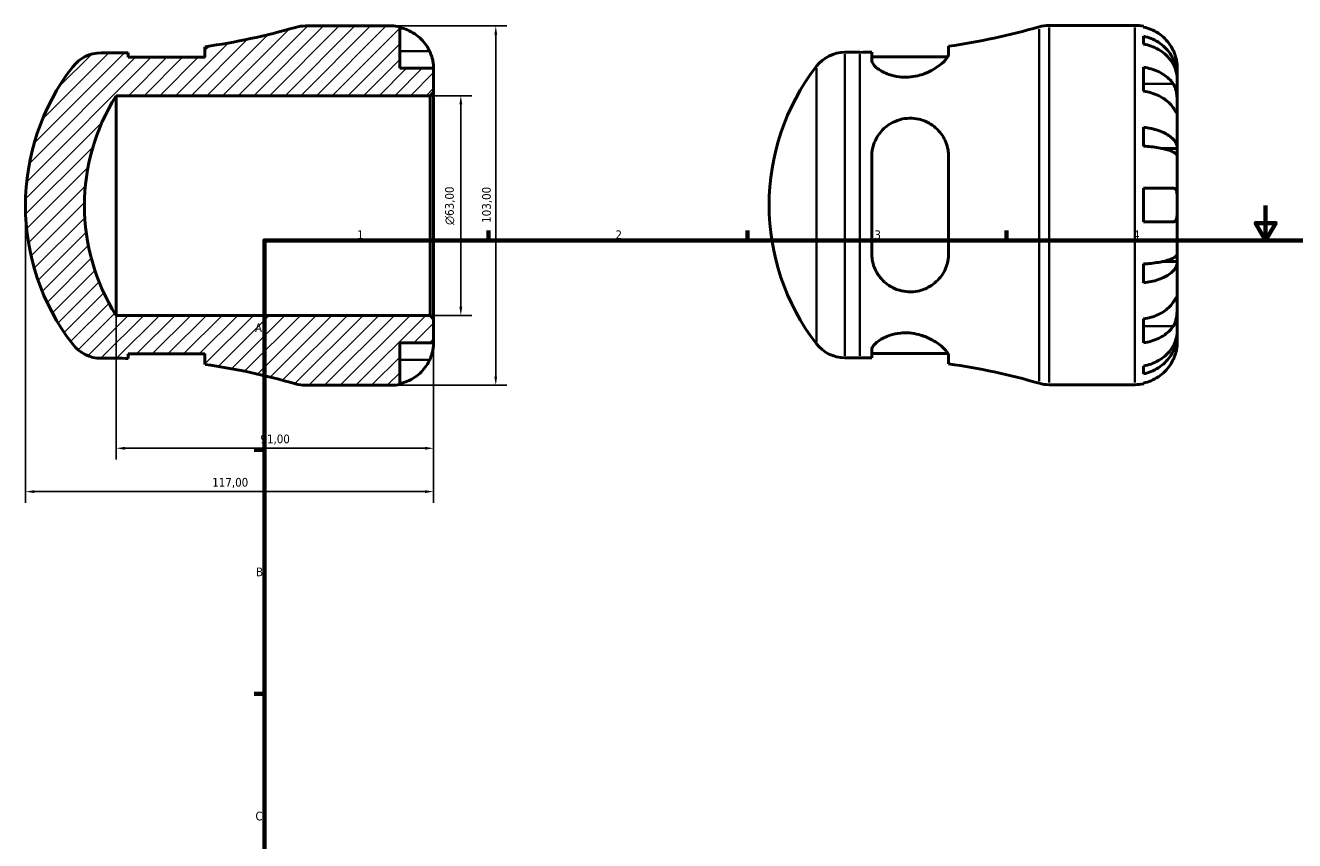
# Model space of a CAD drawing. Header units: millimetres. Extents: x -59 to 669, y 0 to 541.
# Tile 2 of 4: x -59 to 305, y 238 to 472. Entities that reach past the tile are written whole.
import ezdxf

# ---------------------------------------------------------------- set-up
doc = ezdxf.new("R2010")
doc.units = ezdxf.units.MM
for name, color, linetype, lineweight in [('Border (ISO)', 7, 'Continuous', 70), ('Dimension (ISO)', 7, 'Continuous', 25), ('Hatch (ISO)', 7, 'Continuous', 18), ('Visible (ISO)', 7, 'Continuous', 50), ('Visible Narrow (ISO)', 7, 'Continuous', 35)]:
    doc.layers.add(name, color=color, linetype=linetype, lineweight=lineweight)
doc.styles.add('Note Text (ISO)', font='tahoma.ttf')
doc.dimstyles.new('Default (ISO)', dxfattribs={"dimtxt": 2.5, "dimasz": 2.5, "dimexe": 3.175, "dimexo": 0, "dimgap": 0.762, "dimtad": 1, "dimrnd": 1e-08, "dimzin": 0, "dimtxsty": 'Note Text (ISO)', "dimcen": 0.09, "dimdle": 10, "dimclrd": 256, "dimclre": 256, "dimclrt": 256, "dimazin": 0, "dimtfac": 1.40208, "dimtmove": 0, "dimatfit": 3, "dimfxl": 1, "dimtolj": 1, "dimtzin": 0, "dimlwd": -1, "dimlwe": -1, "dimarcsym": 0})

# ---------------------------------------------------------------- blocks, each defined once
blk = doc.blocks.new('Borders Default Border')
at = {"layer": 'Border (ISO)'}
for p, q in [((74.25, 410), (74.25, 412.9)), ((148.5, 410), (148.5, 412.9)), ((222.75, 410), (222.75, 412.9)), ((10, 350), (7.1, 350)), ((10, 280), (7.1, 280))]:
    blk.add_line(p, q, dxfattribs=at)
at = {"layer": 'Border (ISO)', "flags": 128}
for points in [[(297, 420), (297, 410), (294.11, 415), (299.89, 415), (297, 410)], [(10, 10), (10, 410), (584, 410), (584, 10), (10, 10)]]:
    blk.add_lwpolyline(points, dxfattribs=at)
at = {"layer": 'Border (ISO)', "color": 232, "true_color": 0xca0064, "char_height": 2.5, "attachment_point": 7, "style": 'Note Text (ISO)'}
for s, insert in [('1', (36.56, 410.4)), ('2', (110.62, 410.4)), ('3', (184.85, 410.35)), ('4', (259, 410.4)), ('A', (7.29, 383.75)), ('B', (7.59, 313.75)), ('C', (7.43, 243.71))]:
    blk.add_mtext(s, dxfattribs=dict(at, insert=insert))
blk = doc.blocks.new('*D7')
at = {"layer": 'Defpoints', "color": 0, "transparency": 16777216}
for p in [(46.37, 471.5), (46.37, 368.5), (76.32, 368.5)]:
    blk.add_point(p, dxfattribs=at)
at = {"layer": 'Dimension (ISO)', "transparency": 16777216}
for p, q in [((46.37, 471.5), (79.49, 471.5)), ((76.32, 469), (76.32, 371)), ((46.37, 368.5), (79.49, 368.5))]:
    blk.add_line(p, q, dxfattribs=at)
for points in [[(75.9, 469), (76.73, 469), (76.32, 471.5)], [(75.9, 371), (76.73, 371), (76.32, 368.5)]]:
    blk.add_solid(points, dxfattribs=at)
at = {"layer": 'Dimension (ISO)', "color": 232, "true_color": 0xca0064, "transparency": 16777216, "insert": (72.38, 415.05), "char_height": 2.5, "attachment_point": 1, "rotation": 90, "style": 'Note Text (ISO)'}
blk.add_mtext('\\A1;103,00', dxfattribs=at)
blk = doc.blocks.new('*D8')
at = {"layer": 'Defpoints', "color": 0, "transparency": 16777216}
for p in [(57.47, 451.5), (66.3, 451.5), (57.47, 388.5)]:
    blk.add_point(p, dxfattribs=at)
at = {"layer": 'Dimension (ISO)', "transparency": 16777216}
for p, q in [((57.47, 451.5), (69.48, 451.5)), ((66.3, 391), (66.3, 449)), ((57.47, 388.5), (69.48, 388.5))]:
    blk.add_line(p, q, dxfattribs=at)
for points in [[(65.88, 449), (66.72, 449), (66.3, 451.5)], [(65.88, 391), (66.72, 391), (66.3, 388.5)]]:
    blk.add_solid(points, dxfattribs=at)
at = {"layer": 'Dimension (ISO)', "color": 232, "true_color": 0xca0064, "transparency": 16777216, "insert": (61.78, 414.44), "char_height": 2.5, "attachment_point": 1, "rotation": 90, "style": 'Note Text (ISO)'}
blk.add_mtext('\\A1;\\fAIGDT|b0|i0;\\H2.5000;\\ln\\fTahoma|b0|i0;\\H2.5000;63,00', dxfattribs=at)
blk = doc.blocks.new('*D9')
at = {"layer": 'Defpoints', "color": 0, "transparency": 16777216}
for p in [(-32.5, 388.5), (58.5, 380.62), (-32.5, 350.43)]:
    blk.add_point(p, dxfattribs=at)
at = {"layer": 'Dimension (ISO)', "transparency": 16777216}
for p, q in [((-32.5, 388.5), (-32.5, 347.25)), ((58.5, 380.62), (58.5, 347.25)), ((56, 350.43), (-30, 350.43))]:
    blk.add_line(p, q, dxfattribs=at)
for points in [[(-30, 350.84), (-30, 350.01), (-32.5, 350.43)], [(56, 350.84), (56, 350.01), (58.5, 350.43)]]:
    blk.add_solid(points, dxfattribs=at)
at = {"layer": 'Dimension (ISO)', "color": 232, "true_color": 0xca0064, "transparency": 16777216, "insert": (8.85, 354.36), "char_height": 2.5, "attachment_point": 1, "style": 'Note Text (ISO)'}
blk.add_mtext('\\A1;91,00', dxfattribs=at)
blk = doc.blocks.new('*D10')
at = {"layer": 'Defpoints', "color": 0, "transparency": 16777216}
for p in [(-58.5, 420), (58.5, 387.47), (-58.5, 338)]:
    blk.add_point(p, dxfattribs=at)
at = {"layer": 'Dimension (ISO)', "transparency": 16777216}
for p, q in [((-58.5, 420), (-58.5, 334.82)), ((58.5, 387.47), (58.5, 334.82)), ((56, 338), (-56, 338))]:
    blk.add_line(p, q, dxfattribs=at)
for points in [[(-56, 338.42), (-56, 337.58), (-58.5, 338)], [(56, 338.42), (56, 337.58), (58.5, 338)]]:
    blk.add_solid(points, dxfattribs=at)
at = {"layer": 'Dimension (ISO)', "color": 232, "true_color": 0xca0064, "transparency": 16777216, "insert": (-4.96, 341.93), "char_height": 2.5, "attachment_point": 1, "style": 'Note Text (ISO)'}
blk.add_mtext('\\A1;117,00', dxfattribs=at)

msp = doc.modelspace()

# ---------------------------------------------------------------- hatches: boundary and pattern name
at = {"layer": 'Hatch (ISO)'}
h = msp.add_hatch(dxfattribs=at)
h.set_pattern_fill('ANSI31', color=256, scale=25.4, style=0)
h.set_pattern_definition([(45, (0, 0), (-2.245064, 2.245064), [])])
edge = h.paths.add_edge_path()
edge.add_ellipse((-36.8, 453.475), major_axis=(0, 10.3), ratio=1, start_angle=0, end_angle=52.38376)
edge.add_ellipse((6.642, 420), major_axis=(-51.601, 39.762), ratio=1, start_angle=0, end_angle=75.23249)
edge.add_ellipse((-36.8, 386.525), major_axis=(-8.159, -6.287), ratio=1, start_angle=0, end_angle=52.38376)
edge.add_line((-36.8, 376.225), (-32.501, 376.225))
edge.add_ellipse((-32.501, 192.056), major_axis=(0, 184.169), ratio=1, start_angle=358.93639, end_angle=360, ccw=False)
edge.add_line((-29.083, 376.193), (-29.083, 377.485))
edge.add_line((-29.083, 377.485), (-7.033, 377.485))
edge.add_line((-7.033, 377.485), (-7.033, 374.455))
edge.add_ellipse((-32.501, 192.056), major_axis=(25.469, 182.399), ratio=1, start_angle=351.74533, end_angle=360, ccw=False)
edge.add_ellipse((21.765, 378.8), major_axis=(-2.874, -9.891), ratio=1, start_angle=0, end_angle=16.20356)
edge.add_line((21.765, 368.5), (46.374, 368.5))
edge.add_ellipse((46.374, 380.625), major_axis=(0, -12.125), ratio=1, start_angle=0, end_angle=11.53696)
edge.add_line((48.799, 368.745), (48.799, 380.625))
edge.add_line((48.799, 380.625), (58.499, 380.625))
edge.add_line((58.499, 380.625), (58.499, 387.47))
edge.add_line((58.499, 387.47), (57.469, 388.5))
edge.add_line((57.469, 388.5), (-32.501, 388.5))
edge.add_ellipse((17.468, 420), major_axis=(-49.969, -31.5), ratio=1, start_angle=295.54633, end_angle=360, ccw=False)
edge.add_line((-32.501, 451.5), (57.469, 451.5))
edge.add_line((57.469, 451.5), (58.499, 452.53))
edge.add_line((58.499, 452.53), (58.499, 459.375))
edge.add_line((58.499, 459.375), (48.799, 459.375))
edge.add_line((48.799, 459.375), (48.799, 471.255))
edge.add_ellipse((46.374, 459.375), major_axis=(2.425, 11.88), ratio=1, start_angle=0, end_angle=11.53696)
edge.add_line((46.374, 471.5), (21.765, 471.5))
edge.add_ellipse((21.765, 461.2), major_axis=(0, 10.3), ratio=1, start_angle=0, end_angle=16.20356)
edge.add_ellipse((-32.501, 647.944), major_axis=(51.392, -176.853), ratio=1, start_angle=351.74533, end_angle=360, ccw=False)
edge.add_line((-7.033, 465.545), (-7.033, 462.515))
edge.add_line((-7.033, 462.515), (-29.083, 462.515))
edge.add_line((-29.083, 462.515), (-29.083, 463.807))
edge.add_ellipse((-32.501, 647.944), major_axis=(3.419, -184.137), ratio=1, start_angle=358.93639, end_angle=360, ccw=False)
edge.add_line((-32.501, 463.775), (-36.8, 463.775))

# ---------------------------------------------------------------- linework, layer by layer
at = {"layer": 'Visible (ISO)'}
for p, q in [((46.374, 471.5), (21.765, 471.5)), ((48.799, 459.375), (48.799, 471.255)), ((234.942, 471.655), (259.55, 471.655)), ((261.975, 471.41), (261.975, 471.18)), ((261.975, 468.549), (261.975, 466.314)), ((-32.501, 463.775), (-36.8, 463.775)), ((-29.083, 462.515), (-29.083, 463.807)), ((-7.033, 462.515), (-29.083, 462.515)), ((-7.033, 465.545), (-7.033, 462.515)), ((176.376, 463.93), (180.675, 463.93)), ((184.094, 463.962), (184.094, 461.711)), ((184.094, 462.67), (205.885, 462.67)), ((206.144, 463.539), (206.144, 465.699)), ((58.499, 459.375), (48.799, 459.375)), ((58.499, 452.53), (58.499, 459.375)), ((261.975, 459.665), (261.975, 452.806)), ((271.675, 456.996), (271.675, 459.53)), ((271.675, 456.996), (271.624, 456.996)), ((271.675, 456.032), (271.675, 456.996)), ((271.675, 447.997), (271.675, 456.032)), ((-32.501, 451.5), (57.469, 451.5)), ((-32.501, 388.5), (-32.501, 451.5)), ((57.469, 451.5), (58.499, 452.53)), ((57.469, 451.5), (57.469, 388.5)), ((58.499, 387.47), (58.499, 452.53)), ((271.675, 436.379), (271.675, 447.997)), ((261.975, 442.436), (261.975, 437.039)), ((184.094, 434.015), (184.094, 406.295)), ((206.144, 406.295), (206.144, 434.015)), ((271.675, 436.379), (267.383, 436.379)), ((271.675, 434.051), (271.675, 436.379)), ((271.675, 420.155), (271.675, 434.051)), ((261.975, 425.005), (261.975, 415.305)), ((271.675, 406.259), (271.675, 420.155)), ((271.675, 403.93), (267.383, 403.93)), ((271.675, 403.93), (271.675, 406.259)), ((271.675, 392.313), (271.675, 403.93)), ((261.975, 403.271), (261.975, 397.874)), ((271.675, 384.278), (271.675, 392.313)), ((57.469, 388.5), (-32.501, 388.5)), ((58.499, 387.47), (57.469, 388.5)), ((58.499, 380.625), (58.499, 387.47)), ((261.975, 387.504), (261.975, 380.645)), ((271.675, 383.314), (271.624, 383.314)), ((271.675, 383.314), (271.675, 384.278)), ((271.675, 380.78), (271.675, 383.314)), ((48.799, 368.745), (48.799, 380.625)), ((48.799, 380.625), (58.499, 380.625)), ((184.094, 378.599), (184.094, 376.348)), ((-36.8, 376.225), (-32.501, 376.225)), ((-29.083, 376.193), (-29.083, 377.485)), ((-29.083, 377.485), (-7.033, 377.485)), ((-7.033, 377.485), (-7.033, 374.455)), ((176.376, 376.38), (180.675, 376.38)), ((184.094, 377.64), (205.885, 377.64)), ((206.144, 374.61), (206.144, 376.771)), ((261.975, 373.996), (261.975, 371.761)), ((21.765, 368.5), (46.374, 368.5)), ((234.942, 368.655), (259.55, 368.655)), ((261.975, 369.13), (261.975, 368.9))]:
    msp.add_line(p, q, dxfattribs=at)
for centre, radius, start, end in [((-32.501, 647.944), 184.169, 277.94889, 286.20356), ((21.765, 461.2), 10.3, 90, 106.20356), ((46.374, 459.375), 12.125, 78.46304, 90), ((180.675, 648.098), 184.169, 277.94889, 286.20356), ((234.942, 461.355), 10.3, 90, 106.20356), ((259.55, 459.53), 12.125, 78.46304, 90), ((-36.8, 453.475), 10.3, 90, 142.38376), ((-32.501, 647.944), 184.169, 270, 271.06361), ((176.376, 453.63), 10.3, 90, 142.38376), ((180.675, 648.098), 184.169, 270, 271.06361), ((6.642, 420), 65.144, 142.38376, 217.61624), ((219.819, 420.155), 65.144, 142.38376, 217.61624), ((17.468, 420), 59.069, 147.77316, 212.22684), ((-36.8, 386.525), 10.3, 217.61624, 270), ((176.376, 386.68), 10.3, 217.61624, 270), ((-32.501, 192.056), 184.169, 88.93639, 90), ((180.675, 192.211), 184.169, 88.93639, 90), ((-32.501, 192.056), 184.169, 73.79644, 82.05111), ((180.675, 192.211), 184.169, 73.79644, 82.05111), ((21.765, 378.8), 10.3, 253.79644, 270), ((46.374, 380.625), 12.125, 270, 281.53696), ((234.942, 378.955), 10.3, 253.79644, 270), ((259.55, 380.78), 12.125, 270, 281.53696)]:
    msp.add_arc(centre, radius, start, end, dxfattribs=at)
for points, knots in [([(48.799, 471.025), (49.575, 470.866), (50.334, 470.626), (51.696, 470.06), (52.423, 469.678), (53.779, 468.77), (54.409, 468.243), (55.468, 467.181), (55.995, 466.547), (56.802, 465.334), (57.112, 464.775), (57.367, 464.225)], [0.2300371, 0.2300371, 0.2300371, 0.2300371, 0.4481544, 0.4481544, 0.6727436, 0.6727436, 0.8973328, 0.8973328, 1.1227327, 1.1227327, 1.2981486, 1.2981486, 1.2981486, 1.2981486]), ([(270.543, 464.38), (270.289, 464.93), (269.979, 465.489), (269.171, 466.702), (268.644, 467.336), (267.585, 468.398), (266.956, 468.925), (265.6, 469.833), (264.873, 470.215), (263.51, 470.781), (262.752, 471.021), (261.975, 471.18)], [5.9143146, 5.9143146, 5.9143146, 5.9143146, 6.0897305, 6.0897305, 6.3151304, 6.3151304, 6.5397196, 6.5397196, 6.7643088, 6.7643088, 6.9824261, 6.9824261, 6.9824261, 6.9824261]), ([(261.975, 468.549), (262.752, 468.395), (263.511, 468.163), (264.875, 467.615), (265.602, 467.246), (266.958, 466.366), (267.588, 465.857), (268.646, 464.829), (269.173, 464.217), (270.081, 462.898), (270.462, 462.192), (271.036, 460.846), (271.282, 460.082), (271.601, 458.522), (271.675, 457.726), (271.675, 456.996)], [0.2300349, 0.2300349, 0.2300349, 0.2300349, 0.4483378, 0.4483378, 0.6728957, 0.6728957, 0.8974535, 0.8974535, 1.1226267, 1.1226267, 1.3478, 1.3478, 1.5738057, 1.5738057, 1.7998115, 1.7998115, 1.7998115, 1.7998115]), ([(271.675, 456.032), (271.675, 456.681), (271.601, 457.39), (271.282, 458.779), (271.036, 459.458), (270.462, 460.656), (270.081, 461.284), (269.173, 462.458), (268.646, 463.003), (267.588, 463.917), (266.958, 464.371), (265.602, 465.154), (264.875, 465.483), (263.511, 465.97), (262.752, 466.177), (261.975, 466.314)], [5.4054322, 5.4054322, 5.4054322, 5.4054322, 5.6314379, 5.6314379, 5.8574437, 5.8574437, 6.0826169, 6.0826169, 6.3077901, 6.3077901, 6.5323479, 6.5323479, 6.7569058, 6.7569058, 6.9752088, 6.9752088, 6.9752088, 6.9752088]), ([(-7.291, 462.515), (-7.264, 462.566), (-7.239, 462.616), (-7.095, 462.927), (-7.033, 463.168), (-7.033, 463.384)], [-0.45877302, -0.45877302, -0.45877302, -0.45877302, -0.41828129, -0.41828129, -0.20360314, -0.20360314, -0.20360314, -0.20360314]), ([(57.367, 464.225), (57.437, 464.073), (57.505, 463.92), (57.685, 463.487), (57.791, 463.207), (57.992, 462.614), (58.083, 462.304), (58.276, 461.543), (58.353, 461.119), (58.461, 460.325), (58.482, 459.984), (58.501, 459.502), (58.499, 459.375), (58.499, 459.375)], [-0.77507703, -0.77507703, -0.77507703, -0.77507703, -0.72560399, -0.72560399, -0.63594265, -0.63594265, -0.53365641, -0.53365641, -0.3753162, -0.3753162, -0.19216783, -0.19216783, 0, 0, 0, 0]), ([(206.144, 463.539), (206.144, 463.302), (206.068, 463.034), (205.617, 462.131), (205.007, 461.419), (203.258, 459.921), (202.081, 459.127), (199.673, 457.957), (198.537, 457.527), (196.437, 457.014), (195.529, 456.872), (193.724, 456.763), (192.853, 456.791), (190.927, 457.025), (189.92, 457.275), (187.741, 458.051), (186.679, 458.64), (185.045, 459.867), (184.483, 460.507), (184.142, 461.303), (184.094, 461.513), (184.094, 461.711)], [-3.9460602, -3.9460602, -3.9460602, -3.9460602, -3.710053, -3.710053, -3.2142119, -3.2142119, -2.6884344, -2.6884344, -2.302779, -2.302779, -2.0244377, -2.0244377, -1.7573773, -1.7573773, -1.4151177, -1.4151177, -0.9345406, -0.9345406, -0.441366, -0.441366, -0.2525248, -0.2525248, -0.2525248, -0.2525248]), ([(271.675, 459.53), (271.675, 459.53), (271.676, 459.589), (271.671, 459.832), (271.666, 460.027), (271.621, 460.615), (271.572, 461.044), (271.408, 461.88), (271.32, 462.244), (271.125, 462.904), (271.029, 463.19), (270.811, 463.77), (270.689, 464.063), (270.552, 464.361), (270.548, 464.37), (270.543, 464.38)], [-3.37535926, -3.37535926, -3.37535926, -3.37535926, -3.24472064, -3.24472064, -3.10081281, -3.10081281, -2.91318515, -2.91318515, -2.78540812, -2.78540812, -2.69094331, -2.69094331, -2.59427293, -2.59427293, -2.59108226, -2.59108226, -2.59108226, -2.59108226]), ([(261.975, 459.665), (262.752, 459.552), (263.51, 459.383), (264.873, 458.982), (265.6, 458.712), (266.956, 458.07), (267.585, 457.697), (268.644, 456.946), (269.171, 456.498), (269.979, 455.641), (270.289, 455.245), (270.543, 454.856)], [0.2300371, 0.2300371, 0.2300371, 0.2300371, 0.4481544, 0.4481544, 0.6727436, 0.6727436, 0.8973328, 0.8973328, 1.1227327, 1.1227327, 1.2981486, 1.2981486, 1.2981486, 1.2981486]), ([(270.543, 454.856), (270.597, 454.774), (270.649, 454.689), (270.831, 454.366), (270.95, 454.11), (271.168, 453.535), (271.263, 453.215), (271.454, 452.395), (271.53, 451.886), (271.638, 450.758), (271.659, 450.151), (271.677, 448.99), (271.675, 448.451), (271.675, 447.997)], [-0.78090098, -0.78090098, -0.78090098, -0.78090098, -0.74249641, -0.74249641, -0.64168011, -0.64168011, -0.53308797, -0.53308797, -0.37727943, -0.37727943, -0.19250343, -0.19250343, 0, 0, 0, 0]), ([(270.543, 447.997), (270.289, 448.386), (269.979, 448.782), (269.171, 449.639), (268.644, 450.087), (267.585, 450.838), (266.956, 451.211), (265.6, 451.853), (264.873, 452.124), (263.51, 452.524), (262.752, 452.693), (261.975, 452.806)], [5.9143146, 5.9143146, 5.9143146, 5.9143146, 6.0897305, 6.0897305, 6.3151304, 6.3151304, 6.5397196, 6.5397196, 6.7643088, 6.7643088, 6.9824261, 6.9824261, 6.9824261, 6.9824261]), ([(271.675, 447.997), (271.675, 447.729), (271.675, 447.493), (271.673, 447.083), (271.67, 446.915), (271.645, 446.638), (271.618, 446.565), (271.507, 446.591), (271.426, 446.681), (271.229, 446.955), (271.132, 447.099), (270.909, 447.437), (270.785, 447.627), (270.614, 447.889), (270.579, 447.943), (270.543, 447.997)], [0, 0, 0, 0, 0.11375655, 0.11375655, 0.23538098, 0.23538098, 0.39430899, 0.39430899, 0.54630686, 0.54630686, 0.65204055, 0.65204055, 0.75381821, 0.75381821, 0.77933795, 0.77933795, 0.77933795, 0.77933795]), ([(184.094, 434.015), (184.094, 434.018), (184.094, 434.021), (184.094, 434.819), (184.181, 435.604), (184.667, 437.829), (185.279, 439.204), (186.984, 441.597), (188.071, 442.627), (190.255, 443.965), (191.241, 444.393), (193.136, 444.895), (194.003, 445.018), (195.818, 445.058), (196.741, 444.958), (198.847, 444.465), (199.974, 443.984), (202.337, 442.501), (203.479, 441.373), (205.13, 438.852), (205.689, 437.485), (206.081, 435.363), (206.144, 434.693), (206.144, 434.015)], [-3.8923635, -3.8923635, -3.8923635, -3.8923635, -3.8913899, -3.8913899, -3.6404564, -3.6404564, -3.1604392, -3.1604392, -2.6888869, -2.6888869, -2.3599838, -2.3599838, -2.0957459, -2.0957459, -1.8117302, -1.8117302, -1.4233194, -1.4233194, -0.8982226, -0.8982226, -0.4182813, -0.4182813, -0.2036031, -0.2036031, -0.2036031, -0.2036031]), ([(261.975, 442.436), (262.752, 442.355), (263.511, 442.234), (264.875, 441.946), (265.602, 441.753), (266.958, 441.292), (267.588, 441.024), (268.646, 440.486), (269.173, 440.165), (270.081, 439.473), (270.462, 439.103), (271.036, 438.398), (271.282, 437.997), (271.601, 437.179), (271.675, 436.762), (271.675, 436.379)], [0.2300349, 0.2300349, 0.2300349, 0.2300349, 0.4483378, 0.4483378, 0.6728957, 0.6728957, 0.8974535, 0.8974535, 1.1226267, 1.1226267, 1.3478, 1.3478, 1.5738057, 1.5738057, 1.7998115, 1.7998115, 1.7998115, 1.7998115]), ([(271.675, 434.051), (271.675, 434.24), (271.601, 434.446), (271.282, 434.849), (271.036, 435.047), (270.462, 435.395), (270.081, 435.578), (269.173, 435.919), (268.646, 436.077), (267.588, 436.343), (266.958, 436.475), (265.602, 436.702), (264.875, 436.798), (263.511, 436.939), (262.752, 436.999), (261.975, 437.039)], [5.4054322, 5.4054322, 5.4054322, 5.4054322, 5.6314379, 5.6314379, 5.8574437, 5.8574437, 6.0826169, 6.0826169, 6.3077901, 6.3077901, 6.5323479, 6.5323479, 6.7569058, 6.7569058, 6.9752088, 6.9752088, 6.9752088, 6.9752088]), ([(261.975, 425.005), (262.752, 425.005), (263.51, 425.005), (264.873, 425.005), (265.6, 425.005), (266.956, 425.005), (267.585, 425.005), (268.644, 425.005), (269.171, 425.005), (269.979, 425.005), (270.289, 425.005), (270.543, 425.005)], [0.2300371, 0.2300371, 0.2300371, 0.2300371, 0.4481544, 0.4481544, 0.6727436, 0.6727436, 0.8973328, 0.8973328, 1.1227327, 1.1227327, 1.2981486, 1.2981486, 1.2981486, 1.2981486]), ([(270.543, 425.005), (270.614, 425.005), (270.681, 424.998), (270.862, 424.957), (270.967, 424.906), (271.169, 424.741), (271.259, 424.621), (271.452, 424.229), (271.53, 423.917), (271.638, 423.101), (271.659, 422.587), (271.677, 421.43), (271.675, 420.795), (271.675, 420.155)], [-0.77507703, -0.77507703, -0.77507703, -0.77507703, -0.72560399, -0.72560399, -0.63594265, -0.63594265, -0.53365641, -0.53365641, -0.3753162, -0.3753162, -0.19216783, -0.19216783, 0, 0, 0, 0]), ([(271.675, 420.155), (271.675, 419.719), (271.676, 419.286), (271.671, 418.404), (271.666, 417.964), (271.621, 417.035), (271.572, 416.582), (271.408, 415.978), (271.32, 415.781), (271.125, 415.525), (271.029, 415.444), (270.811, 415.334), (270.689, 415.307), (270.552, 415.305), (270.548, 415.305), (270.543, 415.305)], [-3.37535926, -3.37535926, -3.37535926, -3.37535926, -3.24472064, -3.24472064, -3.10081281, -3.10081281, -2.91318515, -2.91318515, -2.78540812, -2.78540812, -2.69094331, -2.69094331, -2.59427293, -2.59427293, -2.59108226, -2.59108226, -2.59108226, -2.59108226]), ([(270.543, 415.305), (270.289, 415.305), (269.979, 415.305), (269.171, 415.305), (268.644, 415.305), (267.585, 415.305), (266.956, 415.305), (265.6, 415.305), (264.873, 415.305), (263.51, 415.305), (262.752, 415.305), (261.975, 415.305)], [5.9143146, 5.9143146, 5.9143146, 5.9143146, 6.0897305, 6.0897305, 6.3151304, 6.3151304, 6.5397196, 6.5397196, 6.7643088, 6.7643088, 6.9824261, 6.9824261, 6.9824261, 6.9824261]), ([(206.144, 406.295), (206.144, 405.551), (206.068, 404.816), (205.617, 402.595), (205.007, 401.199), (203.258, 398.694), (202.081, 397.596), (199.673, 396.185), (198.537, 395.74), (196.437, 395.312), (195.529, 395.239), (193.724, 395.323), (192.853, 395.469), (190.927, 396.036), (189.92, 396.512), (187.741, 397.961), (186.679, 399.049), (185.045, 401.565), (184.483, 403.006), (184.142, 405.11), (184.094, 405.701), (184.094, 406.295)], [-3.9460602, -3.9460602, -3.9460602, -3.9460602, -3.710053, -3.710053, -3.2142119, -3.2142119, -2.6884344, -2.6884344, -2.302779, -2.302779, -2.0244377, -2.0244377, -1.7573773, -1.7573773, -1.4151177, -1.4151177, -0.9345406, -0.9345406, -0.441366, -0.441366, -0.2525248, -0.2525248, -0.2525248, -0.2525248]), ([(261.975, 403.271), (262.752, 403.311), (263.511, 403.371), (264.875, 403.512), (265.602, 403.608), (266.958, 403.835), (267.588, 403.967), (268.646, 404.233), (269.173, 404.391), (270.081, 404.732), (270.462, 404.915), (271.036, 405.263), (271.282, 405.46), (271.601, 405.864), (271.675, 406.07), (271.675, 406.259)], [0.2300349, 0.2300349, 0.2300349, 0.2300349, 0.4483378, 0.4483378, 0.6728957, 0.6728957, 0.8974535, 0.8974535, 1.1226267, 1.1226267, 1.3478, 1.3478, 1.5738057, 1.5738057, 1.7998115, 1.7998115, 1.7998115, 1.7998115]), ([(271.675, 403.93), (271.675, 403.548), (271.601, 403.13), (271.282, 402.312), (271.036, 401.912), (270.462, 401.207), (270.081, 400.836), (269.173, 400.145), (268.646, 399.824), (267.588, 399.285), (266.958, 399.018), (265.602, 398.557), (264.875, 398.363), (263.511, 398.076), (262.752, 397.955), (261.975, 397.874)], [5.4054322, 5.4054322, 5.4054322, 5.4054322, 5.6314379, 5.6314379, 5.8574437, 5.8574437, 6.0826169, 6.0826169, 6.3077901, 6.3077901, 6.5323479, 6.5323479, 6.7569058, 6.7569058, 6.9752088, 6.9752088, 6.9752088, 6.9752088]), ([(270.543, 392.313), (270.597, 392.395), (270.649, 392.474), (270.831, 392.753), (270.95, 392.936), (271.168, 393.265), (271.263, 393.405), (271.454, 393.662), (271.53, 393.739), (271.638, 393.726), (271.659, 393.603), (271.677, 393.125), (271.675, 392.766), (271.675, 392.313)], [-0.78090098, -0.78090098, -0.78090098, -0.78090098, -0.74249641, -0.74249641, -0.64168011, -0.64168011, -0.53308797, -0.53308797, -0.37727943, -0.37727943, -0.19250343, -0.19250343, 0, 0, 0, 0]), ([(261.975, 387.504), (262.752, 387.617), (263.51, 387.786), (264.873, 388.186), (265.6, 388.456), (266.956, 389.099), (267.585, 389.472), (268.644, 390.223), (269.171, 390.671), (269.979, 391.528), (270.289, 391.924), (270.543, 392.313)], [0.2300371, 0.2300371, 0.2300371, 0.2300371, 0.4481544, 0.4481544, 0.6727436, 0.6727436, 0.8973328, 0.8973328, 1.1227327, 1.1227327, 1.2981486, 1.2981486, 1.2981486, 1.2981486]), ([(271.675, 392.313), (271.675, 392.044), (271.675, 391.746), (271.673, 391.078), (271.67, 390.707), (271.645, 389.815), (271.618, 389.288), (271.507, 388.258), (271.426, 387.766), (271.229, 386.975), (271.132, 386.668), (270.909, 386.106), (270.785, 385.853), (270.614, 385.564), (270.579, 385.508), (270.543, 385.454)], [0, 0, 0, 0, 0.11375655, 0.11375655, 0.23538098, 0.23538098, 0.39430899, 0.39430899, 0.54630686, 0.54630686, 0.65204055, 0.65204055, 0.75381821, 0.75381821, 0.77933795, 0.77933795, 0.77933795, 0.77933795]), ([(184.094, 378.599), (184.094, 378.6), (184.094, 378.601), (184.094, 378.867), (184.181, 379.153), (184.667, 380.029), (185.279, 380.657), (186.984, 381.847), (188.071, 382.41), (190.255, 383.122), (191.241, 383.341), (193.136, 383.533), (194.003, 383.544), (195.818, 383.401), (196.741, 383.237), (198.847, 382.678), (199.974, 382.226), (202.337, 381.025), (203.479, 380.227), (205.13, 378.756), (205.689, 378.075), (206.081, 377.228), (206.144, 376.987), (206.144, 376.771)], [-3.8923635, -3.8923635, -3.8923635, -3.8923635, -3.8913899, -3.8913899, -3.6404564, -3.6404564, -3.1604392, -3.1604392, -2.6888869, -2.6888869, -2.3599838, -2.3599838, -2.0957459, -2.0957459, -1.8117302, -1.8117302, -1.4233194, -1.4233194, -0.8982226, -0.8982226, -0.4182813, -0.4182813, -0.2036031, -0.2036031, -0.2036031, -0.2036031]), ([(270.543, 385.454), (270.289, 385.065), (269.979, 384.669), (269.171, 383.812), (268.644, 383.364), (267.585, 382.613), (266.956, 382.24), (265.6, 381.597), (264.873, 381.327), (263.51, 380.927), (262.752, 380.758), (261.975, 380.645)], [5.9143146, 5.9143146, 5.9143146, 5.9143146, 6.0897305, 6.0897305, 6.3151304, 6.3151304, 6.5397196, 6.5397196, 6.7643088, 6.7643088, 6.9824261, 6.9824261, 6.9824261, 6.9824261]), ([(261.975, 373.996), (262.752, 374.133), (263.511, 374.34), (264.875, 374.827), (265.602, 375.156), (266.958, 375.939), (267.588, 376.392), (268.646, 377.307), (269.173, 377.852), (270.081, 379.025), (270.462, 379.654), (271.036, 380.852), (271.282, 381.531), (271.601, 382.92), (271.675, 383.629), (271.675, 384.278)], [0.2300349, 0.2300349, 0.2300349, 0.2300349, 0.4483378, 0.4483378, 0.6728957, 0.6728957, 0.8974535, 0.8974535, 1.1226267, 1.1226267, 1.3478, 1.3478, 1.5738057, 1.5738057, 1.7998115, 1.7998115, 1.7998115, 1.7998115]), ([(271.675, 383.314), (271.675, 382.584), (271.601, 381.788), (271.282, 380.227), (271.036, 379.464), (270.462, 378.118), (270.081, 377.412), (269.173, 376.093), (268.646, 375.481), (267.588, 374.453), (266.958, 373.943), (265.602, 373.064), (264.875, 372.694), (263.511, 372.147), (262.752, 371.915), (261.975, 371.761)], [5.4054322, 5.4054322, 5.4054322, 5.4054322, 5.6314379, 5.6314379, 5.8574437, 5.8574437, 6.0826169, 6.0826169, 6.3077901, 6.3077901, 6.5323479, 6.5323479, 6.7569058, 6.7569058, 6.9752088, 6.9752088, 6.9752088, 6.9752088]), ([(58.499, 380.625), (58.499, 380.625), (58.499, 380.566), (58.495, 380.323), (58.489, 380.128), (58.444, 379.54), (58.395, 379.111), (58.231, 378.275), (58.144, 377.911), (57.948, 377.251), (57.853, 376.965), (57.635, 376.385), (57.513, 376.092), (57.376, 375.794), (57.371, 375.785), (57.367, 375.775)], [-3.37535926, -3.37535926, -3.37535926, -3.37535926, -3.24472064, -3.24472064, -3.10081281, -3.10081281, -2.91318515, -2.91318515, -2.78540812, -2.78540812, -2.69094331, -2.69094331, -2.59427293, -2.59427293, -2.59108226, -2.59108226, -2.59108226, -2.59108226]), ([(270.543, 375.93), (270.614, 376.082), (270.681, 376.235), (270.862, 376.668), (270.967, 376.948), (271.169, 377.541), (271.259, 377.851), (271.452, 378.612), (271.53, 379.036), (271.638, 379.83), (271.659, 380.17), (271.677, 380.653), (271.675, 380.78), (271.675, 380.78)], [-0.77507703, -0.77507703, -0.77507703, -0.77507703, -0.72560399, -0.72560399, -0.63594265, -0.63594265, -0.53365641, -0.53365641, -0.3753162, -0.3753162, -0.19216783, -0.19216783, 0, 0, 0, 0]), ([(-7.033, 376.616), (-7.033, 376.853), (-7.108, 377.12), (-7.266, 377.436), (-7.278, 377.46), (-7.291, 377.485)], [-3.94606021, -3.94606021, -3.94606021, -3.94606021, -3.71005303, -3.71005303, -3.69045133, -3.69045133, -3.69045133, -3.69045133]), ([(57.367, 375.775), (57.112, 375.225), (56.802, 374.666), (55.995, 373.453), (55.468, 372.819), (54.409, 371.757), (53.779, 371.23), (52.423, 370.322), (51.696, 369.94), (50.334, 369.374), (49.575, 369.134), (48.799, 368.975)], [5.9143146, 5.9143146, 5.9143146, 5.9143146, 6.0897305, 6.0897305, 6.3151304, 6.3151304, 6.5397196, 6.5397196, 6.7643088, 6.7643088, 6.9824261, 6.9824261, 6.9824261, 6.9824261]), ([(261.975, 369.13), (262.752, 369.289), (263.51, 369.529), (264.873, 370.094), (265.6, 370.476), (266.956, 371.385), (267.585, 371.912), (268.644, 372.974), (269.171, 373.608), (269.979, 374.82), (270.289, 375.38), (270.543, 375.93)], [0.2300371, 0.2300371, 0.2300371, 0.2300371, 0.4481544, 0.4481544, 0.6727436, 0.6727436, 0.8973328, 0.8973328, 1.1227327, 1.1227327, 1.2981486, 1.2981486, 1.2981486, 1.2981486])]:
    msp.add_open_spline(points, degree=3, knots=knots, dxfattribs=at)
at = {"layer": 'Visible Narrow (ISO)'}
for p, q in [((232.067, 369.693), (232.067, 470.617)), ((234.942, 471.021), (234.942, 369.289)), ((259.55, 369.289), (259.55, 471.021)), ((56.938, 464.225), (49.227, 464.225)), ((176.376, 463.391), (176.376, 376.919)), ((180.675, 376.919), (180.675, 463.391)), ((168.217, 380.883), (168.217, 459.427)), ((270.115, 454.856), (262.403, 454.856)), ((270.115, 385.454), (262.403, 385.454)), ((56.938, 375.775), (49.227, 375.775))]:
    msp.add_line(p, q, dxfattribs=at)

# ---------------------------------------------------------------- block references
msp.add_blockref('Borders Default Border', (0, 0))

# ---------------------------------------------------------------- dimensions: what is measured, and where the dimension line sits
at = {"layer": 'Dimension (ISO)'}
for base, p1, p2, angle, picture, middle in [((76.318, 368.5), (46.374, 471.5), (46.374, 368.5), 90, '*D7', (76.318, 420)), ((-58.501, 338), (58.499, 387.47), (-58.501, 420), 180, '*D10', (-0.001, 338))]:
    dim = msp.add_linear_dim(base=base, p1=p1, p2=p2, angle=angle, dimstyle='Default (ISO)', override={"dimdec": 2, "dimtp": 0, "dimtm": 0, "dimtdec": 2, "dimtofl": 0, "dimatfit": 1}, dxfattribs=at)
    dim.commit()
    dim.dimension.update_dxf_attribs({"geometry": picture, "text_midpoint": middle, "dimtype": 160})
dim = msp.add_linear_dim(base=(66.3, 451.5), p1=(57.469, 388.5), p2=(57.469, 451.5), angle=90, text='\\fAIGDT|b0|i0;\\H2.5000;\\ln\\fTahoma|b0|i0;\\H2.5000;<>', dimstyle='Default (ISO)', override={"dimdec": 2, "dimtp": 0, "dimtm": 0, "dimtdec": 2, "dimtofl": 0, "dimatfit": 1}, dxfattribs=at)
dim.commit()
dim.dimension.update_dxf_attribs({"geometry": '*D8', "text_midpoint": (66.3, 420), "dimtype": 160})
dim = msp.add_linear_dim(base=(-32.501, 350.426), p1=(58.499, 380.625), p2=(-32.501, 388.5), dimstyle='Default (ISO)', override={"dimdec": 2, "dimtp": 0, "dimtm": 0, "dimtdec": 2, "dimtofl": 0, "dimatfit": 1}, dxfattribs=at)
dim.commit()
dim.dimension.update_dxf_attribs({"geometry": '*D9', "text_midpoint": (12.999, 350.426), "dimtype": 160})

doc.saveas('drawing.dxf')
